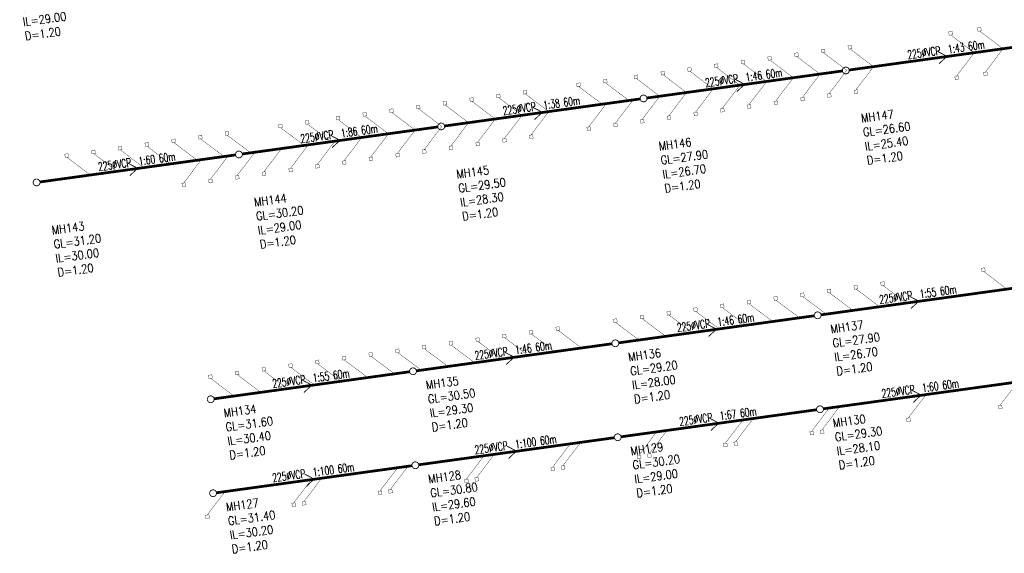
# Model space of a CAD drawing. Header units: millimetres. Extents: x -4184570 to 12269392, y -1733883 to 2875869.
# Tile 4 of 100: x -3963934 to -3674692, y 1497033 to 1653776. Entities that reach past the tile are written whole.
import ezdxf
from ezdxf.enums import TextEntityAlignment as Align

# ---------------------------------------------------------------- set-up
doc = ezdxf.new("R2010")
doc.units = ezdxf.units.MM
doc.header["$MEASUREMENT"] = 0
doc.linetypes.add('HIDDEN', pattern=[0.375, 0.25, -0.125])
for name, color, linetype in [("RUMAH SESBUAH 3 TGKT 70'X170", 23, 'Continuous'), ('SEW-IC2', 26, 'HIDDEN'), ('SEW-LINE-TXT2', 5, 'Continuous'), ('SEW-LINE225VCP2', 180, 'Continuous'), ('SEW-MH-TXT2', 4, 'Continuous'), ('SEW-MH2', 10, 'Continuous')]:
    doc.layers.add(name, color=color, linetype=linetype)
doc.layers.get("RUMAH SESBUAH 3 TGKT 70'X170").off()
doc.styles.add('LEVELS', font='romand.shx', dxfattribs={"width": 0.85})
doc.styles.add('SEW-T2', font='romand.shx', dxfattribs={"width": 0.65, "height": 2500})

# ---------------------------------------------------------------- blocks, each defined once
blk = doc.blocks.new('A$C3E205506')
at = {"layer": 'SEW-IC2', "ltscale": 5, "const_width": 99.99999999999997}
for points in [[(403268.2313802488, 1409264.765455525), (396380.0659741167, 1414463.697466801), (396875.2535768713, 1414532.90178804), (396736.8449343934, 1415523.276993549), (395746.4697288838, 1415384.868351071), (395884.8783713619, 1414394.493145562), (396380.0659741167, 1414463.697466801)], [(411722.1128568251, 1410434.32577378), (404833.9474506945, 1415633.257785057), (405329.1350534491, 1415702.462106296), (405190.7264109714, 1416692.837311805), (404200.3512054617, 1416554.428669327), (404338.7598479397, 1415564.053463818), (404833.9474506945, 1415633.257785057)], [(357979.5806123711, 1402999.263750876), (351091.415206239, 1408198.195762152), (351586.6028089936, 1408267.400083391), (351448.1941665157, 1409257.7752889), (350457.8189610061, 1409119.366646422), (350596.2276034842, 1408128.991440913), (351091.415206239, 1408198.195762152)], [(365829.6134122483, 1404085.284046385), (358941.4480061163, 1409284.21605766), (359436.6356088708, 1409353.420378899), (359298.2269663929, 1410343.795584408), (358307.8517608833, 1410205.38694193), (358446.2604033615, 1409215.011736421), (358941.4480061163, 1409284.21605766)], [(373679.6462118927, 1405171.304341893), (366791.4808057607, 1410370.236353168), (367286.6684085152, 1410439.440674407), (367148.2597660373, 1411429.815879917), (366157.8845605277, 1411291.407237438), (366296.2932030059, 1410301.032031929), (366791.4808057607, 1410370.236353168)], [(403268.2313802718, 1409264.765455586), (398050.2747935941, 1402391.000418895), (398545.6516610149, 1402458.83668666), (398681.3241965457, 1401468.082951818), (397690.5704617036, 1401332.410416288), (397554.8979261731, 1402323.164151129), (398050.2747935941, 1402391.000418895)], [(411722.1128568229, 1410434.325773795), (406504.1562701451, 1403560.560737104), (406999.533137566, 1403628.397004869), (407135.2056730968, 1402637.643270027), (406144.4519382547, 1402501.970734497), (406008.7794027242, 1403492.724469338), (406504.1562701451, 1403560.560737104)], [(334429.4822129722, 1399741.202864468), (327541.3168068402, 1404940.134875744), (328036.5044095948, 1405009.339196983), (327898.0957671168, 1405999.714402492), (326907.7205616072, 1405861.305760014), (327046.1292040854, 1404870.930554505), (327541.3168068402, 1404940.134875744)], [(342279.5150128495, 1400827.223159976), (335391.3496067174, 1406026.155171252), (335886.537209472, 1406095.359492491), (335748.128566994, 1407085.734698), (334757.7533614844, 1406947.326055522), (334896.1620039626, 1405956.950850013), (335391.3496067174, 1406026.155171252)], [(350129.5478124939, 1401913.243455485), (343241.3824063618, 1407112.17546676), (343736.5700091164, 1407181.379787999), (343598.1613666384, 1408171.754993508), (342607.7861611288, 1408033.34635103), (342746.194803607, 1407042.971145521), (343241.3824063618, 1407112.17546676)], [(318729.4166134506, 1397569.162273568), (311841.2512073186, 1402768.094284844), (312336.4388100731, 1402837.298606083), (312198.0301675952, 1403827.673811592), (311207.6549620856, 1403689.265169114), (311346.0636045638, 1402698.889963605), (311841.2512073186, 1402768.094284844)], [(326579.4494133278, 1398655.182569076), (319691.2840071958, 1403854.114580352), (320186.4716099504, 1403923.318901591), (320048.0629674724, 1404913.6941071), (319057.6877619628, 1404775.285464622), (319196.096404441, 1403784.910259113), (319691.2840071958, 1403854.114580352)], [(357979.5806121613, 1402999.263750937), (352761.6240254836, 1396125.498714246), (353257.0008929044, 1396193.334982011), (353392.6734284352, 1395202.581247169), (352401.9196935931, 1395066.908711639), (352266.2471580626, 1396057.66244648), (352761.6240254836, 1396125.498714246)], [(365829.6134120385, 1404085.284046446), (360611.6568253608, 1397211.519009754), (361107.0336927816, 1397279.355277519), (361242.7062283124, 1396288.601542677), (360251.9524934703, 1396152.929007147), (360116.2799579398, 1397143.682741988), (360611.6568253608, 1397211.519009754)], [(373679.6462116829, 1405171.304341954), (368461.6896250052, 1398297.539305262), (368957.066492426, 1398365.375573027), (369092.7390279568, 1397374.621838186), (368101.9852931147, 1397238.949302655), (367966.3127575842, 1398229.703037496), (368461.6896250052, 1398297.539305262)], [(293971.6208601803, 1394144.021341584), (287083.4554540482, 1399342.95335286), (287578.6430568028, 1399412.157674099), (287440.2344143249, 1400402.532879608), (286449.8592088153, 1400264.12423713), (286588.2678512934, 1399273.749031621), (287083.4554540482, 1399342.95335286)], [(301821.6536599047, 1395230.041637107), (294933.4882537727, 1400428.973648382), (295428.6758565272, 1400498.177969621), (295290.2672140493, 1401488.553175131), (294299.8920085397, 1401350.144532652), (294438.3006510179, 1400359.769327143), (294933.4882537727, 1400428.973648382)], [(310879.3838135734, 1396483.14197806), (303991.2184074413, 1401682.073989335), (304486.4060101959, 1401751.278310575), (304347.997367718, 1402741.653516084), (303357.6221622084, 1402603.244873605), (303496.0308046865, 1401612.869668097), (303991.2184074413, 1401682.073989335)], [(342279.5150125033, 1400827.223160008), (337061.5584258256, 1393953.458123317), (337556.9352932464, 1394021.294391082), (337692.6078287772, 1393030.54065624), (336701.8540939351, 1392894.86812071), (336566.1815584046, 1393885.621855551), (337061.5584258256, 1393953.458123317)], [(350129.5478122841, 1401913.243455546), (344911.5912256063, 1395039.478418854), (345406.9680930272, 1395107.314686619), (345542.6406285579, 1394116.560951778), (344551.8868937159, 1393980.888416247), (344416.2143581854, 1394971.642151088), (344911.5912256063, 1395039.478418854)], [(270421.5224608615, 1390885.96045519), (263533.3570547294, 1396084.892466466), (264028.544657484, 1396154.096787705), (263890.1360150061, 1397144.471993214), (262899.7608094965, 1397006.063350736), (263038.1694519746, 1396015.688145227), (263533.3570547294, 1396084.892466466)], [(278271.5552607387, 1391971.980750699), (271383.3898546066, 1397170.912761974), (271878.5774573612, 1397240.117083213), (271740.1688148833, 1398230.492288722), (270749.7936093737, 1398092.083646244), (270888.2022518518, 1397101.708440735), (271383.3898546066, 1397170.912761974)], [(318729.4166132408, 1397569.162273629), (313511.4600265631, 1390695.397236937), (314006.8368939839, 1390763.233504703), (314142.5094295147, 1389772.479769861), (313151.7556946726, 1389636.80723433), (313016.0831591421, 1390627.560969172), (313511.4600265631, 1390695.397236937)], [(326579.4494131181, 1398655.182569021), (321361.4928264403, 1391781.417532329), (321856.8696938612, 1391849.253800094), (321992.5422293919, 1390858.500065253), (321001.7884945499, 1390722.827529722), (320866.1159590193, 1391713.581264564), (321361.4928264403, 1391781.417532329)], [(334429.4822127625, 1399741.202864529), (329211.5256260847, 1392867.437827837), (329706.9024935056, 1392935.274095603), (329842.5750290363, 1391944.520360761), (328851.8212941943, 1391808.84782523), (328716.1487586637, 1392799.601560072), (329211.5256260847, 1392867.437827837)], [(254721.4568613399, 1388713.91986429), (247833.2914552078, 1393912.851875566), (248328.4790579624, 1393982.056196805), (248190.0704154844, 1394972.431402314), (247199.6952099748, 1394834.022759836), (247338.103852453, 1393843.647554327), (247833.2914552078, 1393912.851875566)], [(262571.4896609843, 1389799.940159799), (255683.3242548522, 1394998.872171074), (256178.5118576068, 1395068.076492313), (256040.1032151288, 1396058.451697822), (255049.7280096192, 1395920.043055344), (255188.1366520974, 1394929.667849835), (255683.3242548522, 1394998.872171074)], [(295179.318213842, 1394311.101387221), (289961.3616271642, 1387437.336350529), (290456.7384945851, 1387505.172618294), (290592.4110301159, 1386514.418883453), (289601.6572952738, 1386378.746347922), (289465.9847597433, 1387369.500082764), (289961.3616271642, 1387437.336350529)], [(303029.3510137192, 1395397.121682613), (297811.3944270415, 1388523.356645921), (298306.7712944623, 1388591.192913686), (298442.4438299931, 1387600.439178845), (297451.690095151, 1387464.766643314), (297316.0175596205, 1388455.520378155), (297811.3944270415, 1388523.356645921)], [(310879.3838133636, 1396483.141978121), (305661.4272266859, 1389609.376941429), (306156.8040941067, 1389677.213209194), (306292.4766296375, 1388686.459474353), (305301.7228947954, 1388550.786938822), (305166.0503592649, 1389541.540673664), (305661.4272266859, 1389609.376941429)], [(231171.358461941, 1385455.858977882), (224283.193055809, 1390654.790989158), (224778.3806585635, 1390723.995310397), (224639.9720160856, 1391714.370515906), (223649.596810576, 1391575.961873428), (223788.0054530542, 1390585.586667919), (224283.193055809, 1390654.790989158)], [(239021.3912618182, 1386541.87927339), (232133.2258556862, 1391740.811284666), (232628.4134584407, 1391810.015605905), (232490.0048159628, 1392800.390811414), (231499.6296104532, 1392661.982168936), (231638.0382529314, 1391671.606963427), (232133.2258556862, 1391740.811284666)], [(246871.4240614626, 1387627.899568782), (239983.2586553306, 1392826.831580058), (240478.4462580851, 1392896.035901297), (240340.0376156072, 1393886.411106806), (239349.6624100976, 1393748.002464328), (239488.0710525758, 1392757.627258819), (239983.2586553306, 1392826.831580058)], [(278271.5552605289, 1391971.98075076), (273053.5986738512, 1385098.215714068), (273548.975541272, 1385166.051981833), (273684.6480768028, 1384175.298246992), (272693.8943419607, 1384039.625711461), (272558.2218064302, 1385030.379446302), (273053.5986738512, 1385098.215714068)], [(214263.5955083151, 1383116.738341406), (207375.430102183, 1388315.670352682), (207870.6177049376, 1388384.874673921), (207732.2090624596, 1389375.24987943), (206741.83385695, 1389236.841236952), (206880.2424994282, 1388246.466031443), (207375.430102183, 1388315.670352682)], [(223321.3256620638, 1384369.838682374), (216433.1602559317, 1389568.77069365), (216928.3478586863, 1389637.975014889), (216789.9392162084, 1390628.350220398), (215799.5640106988, 1390489.94157792), (215937.9726531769, 1389499.566372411), (216433.1602559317, 1389568.77069365)], [(254721.4568611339, 1388713.919864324), (249503.5002744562, 1381840.154827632), (249998.877141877, 1381907.991095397), (250134.5496774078, 1380917.237360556), (249143.7959425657, 1380781.564825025), (249008.1234070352, 1381772.318559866), (249503.5002744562, 1381840.154827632)], [(262571.4896607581, 1389799.940159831), (257353.5330740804, 1382926.175123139), (257848.9099415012, 1382994.011390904), (257984.582477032, 1382003.257656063), (256993.8287421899, 1381867.585120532), (256858.1562066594, 1382858.338855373), (257353.5330740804, 1382926.175123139)], [(270421.5224606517, 1390885.960455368), (265203.5658739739, 1384012.195418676), (265698.9427413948, 1384080.031686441), (265834.6152769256, 1383089.2779516), (264843.8615420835, 1382953.605416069), (264708.189006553, 1383944.359150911), (265203.5658739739, 1384012.195418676)], [(190713.4971089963, 1379858.677455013), (183825.3317028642, 1385057.609466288), (184320.5193056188, 1385126.813787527), (184182.1106631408, 1386117.188993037), (183191.7354576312, 1385978.780350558), (183330.1441001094, 1384988.405145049), (183825.3317028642, 1385057.609466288)], [(206413.5627085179, 1382030.718046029), (199525.3973023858, 1387229.650057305), (200020.5849051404, 1387298.854378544), (199882.1762626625, 1388289.229584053), (198891.8010571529, 1388150.820941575), (199030.209699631, 1387160.445736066), (199525.3973023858, 1387229.650057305)], [(231171.3584617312, 1385455.858977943), (225953.4018750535, 1378582.093941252), (226448.7787424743, 1378649.930209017), (226584.4512780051, 1377659.176474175), (225593.697543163, 1377523.503938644), (225458.0250076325, 1378514.257673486), (225953.4018750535, 1378582.093941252)], [(239021.3912613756, 1386541.879273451), (233803.4346746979, 1379668.11423676), (234298.8115421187, 1379735.950504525), (234434.4840776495, 1378745.196769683), (233443.7303428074, 1378609.524234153), (233308.0578072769, 1379600.277968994), (233803.4346746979, 1379668.11423676)], [(246871.424061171, 1387627.899568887), (241653.4674744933, 1380754.134532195), (242148.8443419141, 1380821.97079996), (242284.5168774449, 1379831.217065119), (241293.7631426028, 1379695.544529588), (241158.0906070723, 1380686.29826443), (241653.4674744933, 1380754.134532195)], [(167163.3987095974, 1376600.616568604), (160275.2333034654, 1381799.54857988), (160770.4209062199, 1381868.752901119), (160632.012263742, 1382859.128106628), (159641.6370582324, 1382720.71946415), (159780.0457007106, 1381730.344258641), (160275.2333034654, 1381799.54857988)], [(175013.4315094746, 1377686.636864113), (168125.2661033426, 1382885.568875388), (168620.4537060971, 1382954.773196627), (168482.0450636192, 1383945.148402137), (167491.6698581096, 1383806.739759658), (167630.0785005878, 1382816.364554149), (168125.2661033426, 1382885.568875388)], [(182863.464309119, 1378772.657159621), (175975.298902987, 1383971.589170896), (176470.4865057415, 1384040.793492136), (176332.0778632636, 1385031.168697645), (175341.702657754, 1384892.760055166), (175480.1113002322, 1383902.384849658), (175975.298902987, 1383971.589170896)], [(215471.2928619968, 1383283.818387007), (210253.336275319, 1376410.053350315), (210748.7131427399, 1376477.88961808), (210884.3856782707, 1375487.135883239), (209893.6319434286, 1375351.463347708), (209757.9594078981, 1376342.21708255), (210253.336275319, 1376410.053350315)], [(223321.325661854, 1384369.838682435), (218103.3690751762, 1377496.073645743), (218598.7459425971, 1377563.909913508), (218734.4184781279, 1376573.156178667), (217743.6647432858, 1376437.483643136), (217607.9922077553, 1377428.237377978), (218103.3690751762, 1377496.073645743)], [(151463.3331100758, 1374428.575977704), (144575.1677039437, 1379627.50798898), (145070.3553066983, 1379696.712310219), (144931.9466642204, 1380687.087515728), (143941.5714587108, 1380548.67887325), (144079.9801011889, 1379558.303667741), (144575.1677039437, 1379627.50798898)], [(159313.365909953, 1375514.596273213), (152425.200503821, 1380713.528284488), (152920.3881065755, 1380782.732605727), (152781.9794640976, 1381773.107811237), (151791.604258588, 1381634.699168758), (151930.0129010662, 1380644.323963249), (152425.200503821, 1380713.528284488)], [(191921.1944628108, 1380025.757500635), (186703.237876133, 1373151.992463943), (187198.6147435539, 1373219.828731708), (187334.2872790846, 1372229.074996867), (186343.5335442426, 1372093.402461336), (186207.861008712, 1373084.156196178), (186703.237876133, 1373151.992463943)], [(199771.2272624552, 1381111.777796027), (194553.2706757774, 1374238.012759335), (195048.6475431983, 1374305.8490271), (195184.320078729, 1373315.095292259), (194193.566343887, 1373179.422756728), (194057.8938083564, 1374170.176491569), (194553.2706757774, 1374238.012759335)], [(207621.2600623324, 1382197.798091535), (202403.3034756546, 1375324.033054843), (202898.6803430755, 1375391.869322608), (203034.3528786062, 1374401.115587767), (202043.5991437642, 1374265.443052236), (201907.9266082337, 1375256.196787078), (202403.3034756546, 1375324.033054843)], [(143613.3003101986, 1373342.555682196), (136725.1349040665, 1378541.487693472), (137220.3225068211, 1378610.692014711), (137081.9138643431, 1379601.06722022), (136091.5386588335, 1379462.658577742), (136229.9473013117, 1378472.283372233), (136725.1349040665, 1378541.487693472)], [(176221.1288630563, 1377853.716909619), (171003.1722763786, 1370979.951872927), (171498.5491437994, 1371047.788140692), (171634.2216793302, 1370057.034405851), (170643.4679444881, 1369921.36187032), (170507.7954089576, 1370912.115605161), (171003.1722763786, 1370979.951872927)], [(184071.1616629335, 1378939.737205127), (178853.2050762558, 1372065.972168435), (179348.5819436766, 1372133.8084362), (179484.2544792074, 1371143.054701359), (178493.5007443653, 1371007.382165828), (178357.8282088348, 1371998.135900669), (178853.2050762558, 1372065.972168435)], [(412875.3339941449, 1339822.167611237), (405987.1685880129, 1345021.099622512), (406482.3561907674, 1345090.303943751), (406343.9475482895, 1346080.679149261), (405353.5723427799, 1345942.270506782), (405491.9809852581, 1344951.895301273), (405987.1685880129, 1345021.099622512)], [(367586.6832260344, 1333556.665906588), (360698.5178199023, 1338755.597917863), (361193.7054226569, 1338824.802239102), (361055.296780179, 1339815.177444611), (360064.9215746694, 1339676.768802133), (360203.3302171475, 1338686.393596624), (360698.5178199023, 1338755.597917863)], [(375436.7160259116, 1334642.686202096), (368548.5506197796, 1339841.618213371), (369043.7382225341, 1339910.822534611), (368905.3295800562, 1340901.19774012), (367914.9543745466, 1340762.789097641), (368053.3630170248, 1339772.413892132), (368548.5506197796, 1339841.618213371)], [(383286.748825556, 1335728.706497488), (376398.583419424, 1340927.638508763), (376893.7710221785, 1340996.842830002), (376755.3623797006, 1341987.218035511), (375764.987174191, 1341848.809393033), (375903.3958166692, 1340858.434187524), (376398.583419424, 1340927.638508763)], [(344036.5848266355, 1330298.605020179), (337148.4194205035, 1335497.537031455), (337643.6070232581, 1335566.741352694), (337505.1983807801, 1336557.116558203), (336514.8231752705, 1336418.707915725), (336653.2318177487, 1335428.332710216), (337148.4194205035, 1335497.537031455)], [(351886.6176265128, 1331384.625315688), (344998.4522203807, 1336583.557326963), (345493.6398231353, 1336652.761648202), (345355.2311806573, 1337643.136853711), (344364.8559751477, 1337504.728211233), (344503.2646176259, 1336514.353005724), (344998.4522203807, 1336583.557326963)], [(359736.6504261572, 1332470.645611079), (352848.4850200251, 1337669.577622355), (353343.6726227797, 1337738.781943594), (353205.2639803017, 1338729.157149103), (352214.8887747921, 1338590.748506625), (352353.2974172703, 1337600.373301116), (352848.4850200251, 1337669.577622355)], [(328336.5192271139, 1328126.564429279), (321448.3538209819, 1333325.496440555), (321943.5414237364, 1333394.700761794), (321805.1327812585, 1334385.075967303), (320814.7575757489, 1334246.667324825), (320953.1662182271, 1333256.292119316), (321448.3538209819, 1333325.496440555)], [(336186.5520267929, 1329212.584724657), (329298.3866206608, 1334411.516735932), (329793.5742234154, 1334480.721057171), (329655.1655809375, 1335471.096262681), (328664.7903754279, 1335332.687620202), (328803.199017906, 1334342.312414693), (329298.3866206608, 1334411.516735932)], [(304786.4208277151, 1324868.503542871), (297898.255421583, 1330067.435554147), (298393.4430243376, 1330136.639875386), (298255.0343818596, 1331127.015080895), (297264.65917635, 1330988.606438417), (297403.0678188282, 1329998.231232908), (297898.255421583, 1330067.435554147)], [(312636.4536275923, 1325954.523838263), (305748.2882214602, 1331153.455849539), (306243.4758242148, 1331222.660170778), (306105.0671817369, 1332213.035376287), (305114.6919762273, 1332074.626733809), (305253.1006187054, 1331084.2515283), (305748.2882214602, 1331153.455849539)], [(320486.4864272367, 1327040.544133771), (313598.3210211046, 1332239.476145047), (314093.5086238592, 1332308.680466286), (313955.0999813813, 1333299.055671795), (312964.7247758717, 1333160.647029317), (313103.1334183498, 1332170.271823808), (313598.3210211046, 1332239.476145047)], [(280028.6250745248, 1321443.362610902), (273140.4596683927, 1326642.294622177), (273635.6472711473, 1326711.498943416), (273497.2386286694, 1327701.874148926), (272506.8634231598, 1327563.465506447), (272645.2720656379, 1326573.090300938), (273140.4596683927, 1326642.294622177)], [(287878.657874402, 1322529.38290641), (280990.4924682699, 1327728.314917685), (281485.6800710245, 1327797.519238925), (281347.2714285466, 1328787.894444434), (280356.896223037, 1328649.485801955), (280495.3048655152, 1327659.110596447), (280990.4924682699, 1327728.314917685)], [(264328.5594750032, 1319271.322020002), (257440.3940688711, 1324470.254031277), (257935.5816716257, 1324539.458352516), (257797.1730291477, 1325529.833558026), (256806.7978236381, 1325391.424915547), (256945.2064661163, 1324401.049710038), (257440.3940688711, 1324470.254031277)], [(272178.5922746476, 1320357.34231551), (265290.4268685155, 1325556.274326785), (265785.6144712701, 1325625.478648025), (265647.2058287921, 1326615.853853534), (264656.8306232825, 1326477.445211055), (264795.2392657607, 1325487.070005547), (265290.4268685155, 1325556.274326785)], [(240778.4610756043, 1316013.261133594), (233890.2956694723, 1321212.193144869), (234385.4832722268, 1321281.397466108), (234247.0746297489, 1322271.772671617), (233256.6994242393, 1322133.364029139), (233395.1080667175, 1321142.98882363), (233890.2956694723, 1321212.193144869)], [(248628.4938752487, 1317099.281429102), (241740.3284691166, 1322298.213440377), (242235.5160718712, 1322367.417761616), (242097.1074293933, 1323357.792967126), (241106.7322238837, 1323219.384324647), (241245.1408663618, 1322229.009119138), (241740.3284691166, 1322298.213440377)], [(256478.5266750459, 1318185.301724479), (249590.3612689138, 1323384.233735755), (250085.5488716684, 1323453.438056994), (249947.1402291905, 1324443.813262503), (248956.7650236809, 1324305.404620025), (249095.173666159, 1323315.029414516), (249590.3612689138, 1323384.233735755)], [(217228.3626762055, 1312755.200247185), (210340.1972700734, 1317954.132258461), (210835.384872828, 1318023.3365797), (210696.97623035, 1319013.711785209), (209706.6010248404, 1318875.303142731), (209845.0096673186, 1317884.927937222), (210340.1972700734, 1317954.132258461)], [(225078.3954758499, 1313841.220542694), (218190.2300697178, 1319040.152553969), (218685.4176724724, 1319109.356875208), (218547.0090299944, 1320099.732080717), (217556.6338244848, 1319961.323438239), (217695.042466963, 1318970.94823273), (218190.2300697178, 1319040.152553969)], [(232928.4282757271, 1314927.240838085), (226040.262869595, 1320126.172849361), (226535.4504723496, 1320195.3771706), (226397.0418298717, 1321185.752376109), (225406.6666243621, 1321047.343733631), (225545.0752668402, 1320056.968528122), (226040.262869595, 1320126.172849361)], [(201528.2970766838, 1310583.159656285), (194640.1316705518, 1315782.091667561), (195135.3192733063, 1315851.2959888), (194996.9106308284, 1316841.671194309), (194006.5354253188, 1316703.262551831), (194144.944067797, 1315712.887346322), (194640.1316705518, 1315782.091667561)], [(209378.3298763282, 1311669.179951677), (202490.1644701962, 1316868.111962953), (202985.3520729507, 1316937.316284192), (202846.9434304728, 1317927.691489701), (201856.5682249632, 1317789.282847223), (201994.9768674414, 1316798.907641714), (202490.1644701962, 1316868.111962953)], [(185828.2314769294, 1308411.119065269), (178940.0660707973, 1313610.051076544), (179435.2536735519, 1313679.255397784), (179296.845031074, 1314669.630603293), (178306.4698255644, 1314531.221960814), (178444.8784680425, 1313540.846755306), (178940.0660707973, 1313610.051076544)], [(193678.2642768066, 1309497.139360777), (186790.0988706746, 1314696.071372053), (187285.2864734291, 1314765.275693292), (187146.8778309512, 1315755.650898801), (186156.5026254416, 1315617.242256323), (186294.9112679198, 1314626.867050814), (186790.0988706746, 1314696.071372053)], [(416062.2738682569, 1312567.614129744), (410844.3172815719, 1305693.849093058), (411339.6941489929, 1305761.685360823), (411475.3666845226, 1304770.931625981), (410484.6129496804, 1304635.259090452), (410348.9404141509, 1305626.012825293), (410844.3172815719, 1305693.849093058)], [(389086.9103036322, 1308835.681658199), (383868.9537169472, 1301961.916621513), (384364.3305843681, 1302029.752889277), (384500.0031198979, 1301038.999154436), (383509.2493850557, 1300903.326618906), (383373.5768495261, 1301894.080353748), (383868.9537169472, 1301961.916621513)], [(360691.1774674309, 1304907.246841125), (355473.2208807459, 1298033.481804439), (355968.5977481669, 1298101.318072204), (356104.2702836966, 1297110.564337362), (355113.5165488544, 1296974.891801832), (354977.8440133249, 1297965.645536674), (355473.2208807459, 1298033.481804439)], [(363725.2658735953, 1305327.000703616), (358507.3092869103, 1298453.23566693), (359002.6861543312, 1298521.071934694), (359138.358689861, 1297530.318199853), (358147.6049550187, 1297394.645664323), (358011.9324194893, 1298385.399399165), (358507.3092869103, 1298453.23566693)], [(338363.6214435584, 1301818.319749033), (333145.6648568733, 1294944.554712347), (333641.0417242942, 1295012.390980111), (333776.714259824, 1294021.63724527), (332785.9605249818, 1293885.96470974), (332650.2879894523, 1294876.718444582), (333145.6648568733, 1294944.554712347)], [(335329.5330373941, 1301398.565886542), (330111.576450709, 1294524.800849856), (330606.95331813, 1294592.637117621), (330742.6258536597, 1293601.883382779), (329751.8721188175, 1293466.210847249), (329616.199583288, 1294456.964582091), (330111.576450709, 1294524.800849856)], [(309967.888607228, 1297889.884931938), (304749.932020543, 1291016.119895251), (305245.3088879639, 1291083.956163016), (305380.9814234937, 1290093.202428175), (304390.2276886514, 1289957.529892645), (304254.5551531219, 1290948.283627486), (304749.932020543, 1291016.119895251)], [(313001.9770133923, 1298309.638794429), (307784.0204267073, 1291435.873757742), (308279.3972941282, 1291503.710025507), (308415.069829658, 1290512.956290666), (307424.3160948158, 1290377.283755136), (307288.6435592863, 1291368.037489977), (307784.0204267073, 1291435.873757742)], [(284606.244177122, 1294381.203977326), (279388.287590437, 1287507.438940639), (279883.664457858, 1287575.275208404), (280019.3369933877, 1286584.521473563), (279028.5832585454, 1286448.848938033), (278892.9107230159, 1287439.602672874), (279388.287590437, 1287507.438940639)], [(287640.3325832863, 1294800.957839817), (282422.3759966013, 1287927.19280313), (282917.7528640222, 1287995.029070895), (283053.425399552, 1287004.275336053), (282062.6716647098, 1286868.602800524), (281926.9991291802, 1287859.356535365), (282422.3759966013, 1287927.19280313)], [(259244.5997470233, 1290872.523022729), (254026.6431603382, 1283998.757986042), (254522.0200277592, 1284066.594253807), (254657.6925632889, 1283075.840518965), (253666.9388284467, 1282940.167983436), (253531.2662929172, 1283930.921718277), (254026.6431603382, 1283998.757986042)], [(262278.6881531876, 1291292.276885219), (257060.7315665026, 1284418.511848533), (257556.1084339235, 1284486.348116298), (257691.7809694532, 1283495.594381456), (256701.027234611, 1283359.921845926), (256565.3546990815, 1284350.675580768), (257060.7315665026, 1284418.511848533)], [(233882.95531705, 1287363.842068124), (228664.998730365, 1280490.077031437), (229160.3755977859, 1280557.913299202), (229296.0481333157, 1279567.159564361), (228305.2943984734, 1279431.487028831), (228169.6218629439, 1280422.240763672), (228664.998730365, 1280490.077031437)], [(236917.0437232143, 1287783.595930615), (231699.0871365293, 1280909.830893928), (232194.4640039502, 1280977.667161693), (232330.13653948, 1279986.913426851), (231339.3828046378, 1279851.240891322), (231203.7102691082, 1280841.994626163), (231699.0871365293, 1280909.830893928)], [(211555.3992931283, 1284274.914976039), (206337.4427064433, 1277401.149939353), (206832.8195738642, 1277468.986207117), (206968.4921093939, 1276478.232472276), (205977.7383745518, 1276342.559936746), (205842.0658390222, 1277333.313671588), (206337.4427064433, 1277401.149939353)], [(208521.310886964, 1283855.161113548), (203303.3543002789, 1276981.396076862), (203798.7311676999, 1277049.232344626), (203934.4037032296, 1276058.478609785), (202943.6499683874, 1275922.806074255), (202807.9774328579, 1276913.559809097), (203303.3543002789, 1276981.396076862)], [(183159.6664567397, 1280346.480158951), (177941.7098700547, 1273472.715122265), (178437.0867374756, 1273540.551390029), (178572.7592730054, 1272549.797655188), (177582.0055381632, 1272414.125119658), (177446.3330026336, 1273404.878854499), (177941.7098700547, 1273472.715122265)]]:
    blk.add_lwpolyline(points, dxfattribs=at)
at = {"layer": 'SEW-LINE225VCP2', "ltscale": 8}
for points, const_width in [([(366531.9659560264, 1404182.45168085), (423984.7600235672, 1412130.813424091)], 799.9999999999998), ([(392470.5724248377, 1409662.704284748), (395250.8267647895, 1408205.979646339), (392937.1233358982, 1406044.527616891)], 250), ([(307098.0410637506, 1395960.008498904), (364550.8351256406, 1403908.370241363)], 799.9999999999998), ([(333036.6475269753, 1401440.261101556), (335816.9018669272, 1399983.536463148), (333503.1984380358, 1397822.0844337)], 250), ([(247664.1161658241, 1387737.565316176), (305116.9102333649, 1395685.927059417)], 799.9999999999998), ([(273602.722634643, 1393217.817920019), (276382.9769745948, 1391761.09328161), (274069.2735457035, 1389599.641252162)], 250), ([(188230.1912735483, 1379515.122134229), (245682.9853354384, 1387463.483876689)], 799.9999999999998), ([(214168.7977367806, 1384995.374736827), (216949.0520767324, 1383538.650098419), (214635.3486478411, 1381377.198068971)], 250), ([(128796.2663808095, 1371292.678952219), (186249.0604431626, 1379241.040694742)], 799.9999999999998), ([(154734.8728444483, 1376772.93155529), (157515.1271844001, 1375316.206916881), (155201.4237555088, 1373154.754887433)], 250), ([(415710.379881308, 1340214.384745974), (358257.585819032, 1332266.023003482)], 799.9999999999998), ([(384196.1922825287, 1337746.275606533), (386976.4466224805, 1336289.550968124), (384662.7431935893, 1334128.098938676)], 250), ([(356276.4549890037, 1331991.941564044), (298823.6609210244, 1324043.579820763)], 799.9999999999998), ([(324762.2673873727, 1329523.832424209), (327542.5217273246, 1328067.1077858), (325228.8182984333, 1325905.655756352)], 250), ([(296842.5300909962, 1323769.498381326), (239389.7360286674, 1315821.136638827)], 799.9999999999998), ([(265328.3424921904, 1321301.389241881), (268108.5968321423, 1319844.664603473), (265794.893403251, 1317683.212574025)], 250), ([(237408.6051986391, 1315547.05519939), (179955.811136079, 1307598.693456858)], 799.9999999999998), ([(205894.4175997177, 1313078.946059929), (208674.6719396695, 1311622.22142152), (206360.9685107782, 1309460.769392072)], 250), ([(358943.5710454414, 1304667.651729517), (416396.3651077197, 1312616.013471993)], 800), ([(384882.1775090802, 1310147.904332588), (387662.431849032, 1308691.179694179), (385348.7284201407, 1306529.727664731)], 250), ([(299509.6461474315, 1296445.208546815), (356962.4402154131, 1304393.57029008)], 800), ([(325448.2526110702, 1301925.461149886), (328228.5069510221, 1300468.736511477), (325914.8035221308, 1298307.284482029)], 250), ([(240075.7212550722, 1288222.765364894), (297528.5153174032, 1296171.127107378)], 800), ([(266014.3277187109, 1293703.017967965), (268794.5820586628, 1292246.293329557), (266480.8786297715, 1290084.841300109)], 250), ([(180641.7963624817, 1280000.322182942), (238094.5904250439, 1287948.683925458)], 800), ([(206580.4028261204, 1285480.574786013), (209360.6571660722, 1284023.850147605), (207046.9537371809, 1281862.398118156)], 250)]:
    blk.add_lwpolyline(points, dxfattribs=dict(at, const_width=const_width))
at = {"layer": 'SEW-MH2', "ltscale": 5, "const_width": 250}
for points in [[(365254.8417940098, 1405003.473633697, 25874.84073827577), (365254.9899046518, 1405003.517921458)], [(305820.9169016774, 1396781.030452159, 25874.84073827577), (305821.0650123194, 1396781.07473992)], [(246386.9920038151, 1388558.587268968, 25874.84073827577), (246387.1401144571, 1388558.631556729)], [(186953.0671114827, 1380336.14408743, 25874.84073827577), (186953.2152221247, 1380336.188375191)], [(127519.1422190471, 1372113.700905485, 25874.84073827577), (127519.290329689, 1372113.745193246)], [(356980.4616570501, 1333087.044957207, 25874.84073827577), (356980.609767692, 1333087.089244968)], [(297546.5367591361, 1324864.601773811, 25874.84073827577), (297546.6848697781, 1324864.646061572)], [(238112.6118667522, 1316642.15859207, 25874.84073827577), (238112.7599773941, 1316642.202879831)], [(178678.6869743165, 1308419.715410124, 25874.84073827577), (178678.8350849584, 1308419.759697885)], [(357666.4468834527, 1305488.673683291, 25874.84073827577), (357666.5949940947, 1305488.717971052)], [(298232.5219855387, 1297266.230499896, 25874.84073827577), (298232.6700961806, 1297266.274787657)], [(238798.5970931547, 1289043.787318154, 25874.84073827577), (238798.7452037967, 1289043.831605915)], [(179364.6722007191, 1280821.344136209, 25874.84073827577), (179364.820311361, 1280821.38842397)]]:
    blk.add_lwpolyline(points, format="xyb", close=True, dxfattribs=at)
at = {"layer": 'SEW-LINE-TXT2', "style": 'SEW-T2', "width": 0.65}
for s, p in [('225%%CVCP  1:43 60m', (395250.8267647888, 1408205.979646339)), ('225%%CVCP  1:46 60m', (335816.9018669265, 1399983.536463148)), ('225%%CVCP  1:38 60m', (276382.9769745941, 1391761.09328161)), ('225%%CVCP  1:86 60m', (216949.0520767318, 1383538.650098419)), ('225%%CVCP  1:60 60m', (157515.1271843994, 1375316.206916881)), ('225%%CVCP  1:55 60m', (386976.4466224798, 1336289.550968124)), ('225%%CVCP  1:46 60m', (327542.5217273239, 1328067.1077858)), ('225%%CVCP  1:46 60m', (268108.5968321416, 1319844.664603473)), ('225%%CVCP  1:55 60m', (208674.6719396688, 1311622.22142152)), ('225%%CVCP  1:60 60m', (387662.4318490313, 1308691.179694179)), ('225%%CVCP  1:67 60m', (328228.5069510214, 1300468.736511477)), ('225%%CVCP  1:100 60m', (268794.5820586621, 1292246.293329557)), ('225%%CVCP  1:100 60m', (209360.6571660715, 1284023.850147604))]:
    blk.add_text(s, height=2500, rotation=7.876641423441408, dxfattribs=at).set_placement(p, align=Align.BOTTOM_CENTER)
at = {"layer": 'SEW-MH-TXT2', "ltscale": 5, "char_height": 2500, "width": 11117.39731617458, "attachment_point": 1, "rotation": 7.801519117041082, "style": 'LEVELS'}
for s, insert in [('MH153\\PGL=30.20\\PIL=29.00\\PD=1.20', (122508.8554934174, 1427768.156068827)), ('MH147\\PGL=26.60\\PIL=25.40\\PD=1.20', (369851.6576874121, 1391215.330954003)), ('MH146\\PGL=27.90\\PIL=26.70\\PD=1.20', (310417.7327895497, 1382992.887770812)), ('MH145\\PGL=29.50\\PIL=28.30\\PD=1.20', (250983.8078972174, 1374770.444589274)), ('MH144\\PGL=30.20\\PIL=29.00\\PD=1.20', (191549.882999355, 1366548.001406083)), ('MH143\\PGL=31.20\\PIL=30.00\\PD=1.20', (132115.9581070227, 1358325.558224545)), ('MH137\\PGL=27.90\\PIL=26.70\\PD=1.20', (360909.9215202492, 1329299.390784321)), ('MH136\\PGL=29.20\\PIL=28.00\\PD=1.20', (301475.9966250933, 1321076.947601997)), ('MH135\\PGL=30.50\\PIL=29.30\\PD=1.20', (242042.071729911, 1312854.50441967)), ('MH134\\PGL=31.60\\PIL=30.40\\PD=1.20', (182608.1468374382, 1304632.061237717)), ('MH130\\PGL=29.30\\PIL=28.10\\PD=1.20', (361595.9067468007, 1301701.019510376)), ('MH129\\PGL=30.20\\PIL=29.00\\PD=1.20', (302161.9818487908, 1293478.576327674)), ('MH128\\PGL=30.80\\PIL=29.60\\PD=1.20', (242728.0569564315, 1285256.133145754)), ('MH127\\PGL=31.40\\PIL=30.20\\PD=1.20', (183294.1320638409, 1277033.689963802))]:
    blk.add_mtext(s, dxfattribs=dict(at, insert=insert))
blk = doc.blocks.new('A$C9429103f')
at = {"layer": 'SEW-LINE225VCP2', "ltscale": 5}
blk.add_blockref('A$C3E205506', (98253.63464917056, 519203.4004864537), dxfattribs=at)

msp = doc.modelspace()

# ---------------------------------------------------------------- block references
at = {"layer": "RUMAH SESBUAH 3 TGKT 70'X170", "color": 6, "ltscale": 5}
msp.add_blockref('A$C9429103f', (-4185038.249873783, -284389.7413089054), dxfattribs=at)

doc.saveas('drawing.dxf')
